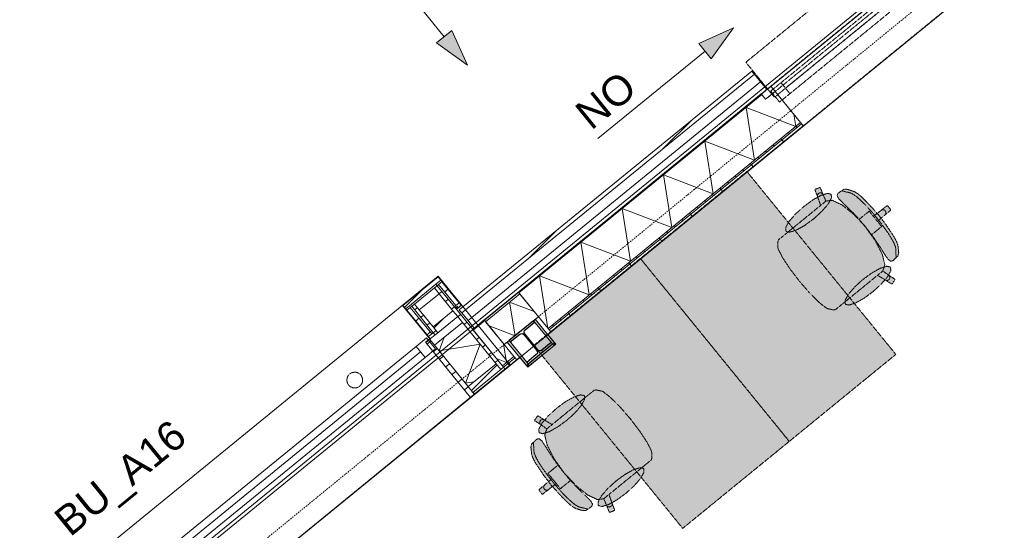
# Model space of a CAD drawing. Extents: x 0 to 92550, y 0 to 59400.
# Tile 38 of 94: x 12934 to 17948, y 42523 to 45119. Entities that reach past the tile are written whole.
import ezdxf
from ezdxf.xclip import XClip

# ---------------------------------------------------------------- set-up
doc = ezdxf.new("R2010")
doc.units = 0
doc.header["$MEASUREMENT"] = 0
doc.header["$XCLIPFRAME"] = 0
for name, pattern in [('Streep-punt fijn', [1251.000023, 626.000023, -312.5, 0, -312.5]), ('Streeplijn fijn', [234.119993, 155.999994, -78.119999]), ('Streeplijn ultrafijn', [117.37, 78.119999, -39.250001]), ('Wipeout_Contour', [100000, 0, -100000])]:
    doc.linetypes.add(name, pattern=pattern)
for name, color, linetype in [('ZZ 21 Buitenwand spouwblad hsb', 7, 'Continuous'), ('ZZ 21 Buitenwand spouwisolatie', 7, 'Continuous'), ('ZZ 27 Dakrandconstructie', 7, 'Continuous'), ('ZZ 28 HDC staalconstructies', 7, 'Continuous'), ('ZZ 31 Waterslagen', 7, 'Continuous'), ('ZZ 34 Balustrades', 7, 'Continuous'), ('ZZ 41 Buitenwandafwerking gevelhout', 7, 'Continuous'), ('ZZ 41 Buitenwandbekleding metaal', 7, 'Continuous'), ('ZZ 42 Aftimmerwerk algemeen', 7, 'Continuous'), ('ZZ 43 Vloerafwerking algemeen', 7, 'Continuous'), ('ZZ 72 Vaste inrichting', 7, 'Continuous'), ('ZZ A Stramien', 7, 'Continuous'), ('ZZ Aankleding 2D tek', 7, 'Continuous'), ('ZZ Info_tekst Algemeen', 7, 'Continuous'), ('ZZ Zone Gebruiksruimten', 7, 'Continuous')]:
    doc.layers.add(name, color=color, linetype=linetype)
doc.styles.add('GENERATED_STYLE_2', font='arial.ttf')
pattern_1 = [(45, (5738.87, 6500), (-63.63961, 63.63961), [])]

# ---------------------------------------------------------------- blocks, each defined once
blk = doc.blocks.new('*X12')
at = {"layer": 'ZZ 21 Buitenwand spouwblad hsb', "color": 7, "linetype": 'Continuous', "lineweight": 5, "ltscale": 0.01}
for p in [(15398.4, 43471.4), (15361.2, 43396.8)]:
    blk.add_line(p, (15413.7, 43376.8), dxfattribs=at)
blk = doc.blocks.new('*X23')
at = {"layer": 'ZZ 21 Buitenwand spouwblad hsb', "color": 7, "linetype": 'Continuous', "lineweight": 5, "ltscale": 0.01}
for p, q in [((16632.4, 44673.4), (16886, 44577)), ((16632.4, 44673.4), (16675.7, 44405.5)), ((16876.2, 44638), (16886, 44577)), ((16422.1, 44502), (16675.7, 44405.5)), ((16422.1, 44502), (16465.4, 44234.1)), ((16211.7, 44330.5), (16465.4, 44234.1)), ((16211.7, 44330.5), (16255.1, 44062.6)), ((16001.4, 44159.1), (16255.1, 44062.6)), ((16001.4, 44159.1), (16044.7, 43891.2)), ((15791.1, 43987.6), (16044.7, 43891.2)), ((15791.1, 43987.6), (15834.4, 43719.7)), ((15580.8, 43816.2), (15834.4, 43719.7)), ((15580.8, 43816.2), (15623.9, 43549.4))]:
    blk.add_line(p, q, dxfattribs=at)
blk = doc.blocks.new('*X191')
at = {"layer": 'ZZ 21 Buitenwand spouwisolatie', "color": 7, "linetype": 'Continuous', "lineweight": 5, "ltscale": 0.01}
for p, q in [((15428.5, 43683.1), (15456.2, 43512.1)), ((15428.5, 43683.1), (15553.7, 43635.5)), ((15324.5, 43562.1), (15456.2, 43512.1))]:
    blk.add_line(p, q, dxfattribs=at)
blk = doc.blocks.new('*X213')
at = {"layer": 'ZZ 41 Buitenwandbekleding metaal', "color": 7, "linetype": 'Continuous', "lineweight": 5, "ltscale": 0.01}
for p, q in [((15069.3, 43435.2), (15095.7, 43504.7)), ((15069.3, 43435.2), (15279.1, 43469.1)), ((15203.6, 43270.5), (15279.1, 43469.1)), ((15203.6, 43270.5), (15246.8, 43277.5))]:
    blk.add_line(p, q, dxfattribs=at)
blk = doc.blocks.new('Drawing_1_1', base_point=(5738.9, 6500))
at = {"color": 254, "linetype": 'Wipeout_Contour', "lineweight": 0, "ltscale": 185696.820885}
blk.add_wipeout([(20511.8, 47864), (10218.7, 39473.7), (10228.6, 39458.6), (20540.3, 47864)], dxfattribs=at).dxf.layer = 'ZZ 27 Dakrandconstructie'
at = {"layer": 'ZZ 21 Buitenwand spouwblad hsb', "linetype": 'Continuous', "lineweight": 0, "true_color": 0x7f7f7f}
for points in [[(16710.2, 44742), (15473.5, 43733.9), (15476, 43730.8), (16712.7, 44738.9)], [(15299.9, 43592.4), (15241, 43544.3), (15243.5, 43541.2), (15302.4, 43589.3)]]:
    blk.add_hatch(color=8, dxfattribs=at).paths.add_polyline_path(points)
at = {"layer": 'ZZ 21 Buitenwand spouwblad hsb', "linetype": 'Continuous', "lineweight": 0, "true_color": 0x000000}
h = blk.add_hatch(dxfattribs=at)
h.set_pattern_fill('325_Hout_plaatmateriaal__BC', color=18, style=0, pattern_type=2)
h.set_pattern_definition([(309.18475, (5738.867, 6500), (38.755633, 31.59115), [])])
h.paths.add_polyline_path([(15624.5, 43548.6), (15630.2, 43541.7), (16915.7, 44589.5), (16910, 44596.5)])
h = blk.add_hatch(dxfattribs=at)
h.set_pattern_fill('930_Lijnen_vert_200_0001', color=18, style=0, pattern_type=2)
h.set_pattern_definition([(309.18475, (5738.87, 6500), (155.0225, 126.3646), [])])
h.paths.add_polyline_path([(16915.7, 44589.5), (15630.2, 43541.7), (15638.4, 43531.6), (16923.9, 44579.5)])
h = blk.add_hatch(dxfattribs=at)
h.set_pattern_fill('325_Hout_plaatmateriaal__BC', color=18, style=0, pattern_type=2)
h.set_pattern_definition([(309.18475, (5738.867, 6500), (38.755633, 31.59115), [])])
h.paths.add_polyline_path([(15392, 43359.1), (15397.7, 43352.1), (15456.6, 43400.1), (15450.9, 43407.1)])
h = blk.add_hatch(dxfattribs=at)
h.set_pattern_fill('930_Lijnen_vert_200_0001', color=18, style=0, pattern_type=2)
h.set_pattern_definition([(309.18475, (5738.87, 6500), (155.0225, 126.3646), [])])
h.paths.add_polyline_path([(15397.7, 43352.1), (15405.9, 43342), (15464.8, 43390.1), (15456.6, 43400.1)])
at = {"layer": 'ZZ 72 Vaste inrichting', "linetype": 'Continuous', "lineweight": 0, "true_color": 0xffffff}
for points in [[(16094.5, 43905.1), (16852.6, 42975), (17395.2, 43417.3), (16637, 44347.4)], [(16850.3, 44043), (16822.4, 44020.2), (16798.3, 44000.6), (16794.5, 43991.7), (16795.1, 43957.5), (16795.7, 43955.3), (16816.5, 43912.9), (16854.4, 43855.1), (16854.9, 43854.2), (16903.6, 43790.6), (17360.9, 44163.4), (17353.3, 44172.8), (17349.1, 44173.2), (17320.5, 44149.9), (17280.7, 44119.8), (17259.6, 44145.7), (17236.3, 44126.8), (17206.4, 44102.4), (17180.9, 44129.9), (17121.6, 44177.5), (17071.7, 44201), (17039.2, 44196.8), (17025.1, 44229.4), (17011.6, 44264.1), (17007.7, 44265.8), (16985.3, 44257.2), (16983.6, 44253.3), (16997.2, 44218.6), (17012.4, 44175.1)], [(16925.6, 44168.8), (16883.3, 44130.4), (16851.3, 44093.1), (16834.5, 44062.6), (16835.5, 44043.5), (16854, 44038.7), (16887.3, 44049), (16930.3, 44072.8), (16976.4, 44106.4), (17018.7, 44144.8), (17050.7, 44182.1), (17067.4, 44212.6), (17066.5, 44231.7), (17048, 44236.5), (17014.7, 44226.2), (16971.7, 44202.5)], [(17272.7, 44165.7), (17221.1, 44218), (17201, 44235), (17182.7, 44245.9), (17147.6, 44257.3), (17130.7, 44257.1), (17100.7, 44236.9), (17096, 44224.4), (17104.4, 44209.1), (17124.7, 44188.3), (17157.9, 44156.9), (17193.7, 44120.4), (17241.2, 44065.8), (17310.7, 44122.5)], [(17140.1, 43687.6), (17302.1, 43819.7), (17341.7, 43796), (17372.9, 43775.8), (17377.1, 43776.6), (17390, 43796.8), (17389.1, 43801), (17357.9, 43821.2), (17328.8, 43841.5), (17339.5, 43872.6), (17326.5, 43926.1), (17291.8, 43993.9), (17270, 44024.3), (17299.9, 44048.8), (17323.2, 44067.7), (17302.1, 44093.6), (17339.5, 44126.5), (17368.2, 44149.9), (17368.6, 44154.1), (17360.9, 44163.4), (16903.6, 43790.7), (16956.1, 43730.2), (16956.8, 43729.4), (17005.8, 43680.6), (17043.1, 43651.8), (17045.2, 43650.7), (17078.5, 43643.3), (17088.1, 43645.2), (17112.1, 43664.8)], [(17345.4, 44076.5), (17310.7, 44122.5), (17241.2, 44065.8), (17285, 44008.3), (17313.6, 43965.8), (17337.7, 43927), (17354, 43903), (17367.2, 43891.5), (17380.4, 43893.7), (17406.3, 43919), (17409.9, 43935.5), (17405.8, 43972.3), (17398.8, 43992.3), (17386.2, 44015.4)], [(15551.9, 43462.9), (16310.1, 42532.8), (16852.6, 42975), (16094.4, 43905.1)], [(17278.4, 43735.9), (17320.7, 43774.3), (17352.7, 43811.6), (17369.5, 43842.2), (17368.5, 43861.2), (17350, 43866), (17316.7, 43855.7), (17273.7, 43831.9), (17227.6, 43798.3), (17185.3, 43759.9), (17153.3, 43722.6), (17136.6, 43692.1), (17137.5, 43673), (17156, 43668.2), (17189.3, 43678.5), (17232.3, 43702.2)], [(15807, 43192.6), (15645, 43060.4), (15605.4, 43084.1), (15574.2, 43104.4), (15570, 43103.5), (15557.1, 43083.4), (15558, 43079.2), (15589.2, 43058.9), (15618.3, 43038.6), (15607.6, 43007.6), (15620.6, 42954), (15655.3, 42886.3), (15677.1, 42855.8), (15647.2, 42831.3), (15623.9, 42812.4), (15645, 42786.5), (15607.6, 42753.7), (15578.9, 42730.4), (15578.5, 42726.1), (15586.2, 42716.8), (16043.5, 43089.5), (15991, 43150), (15941.3, 43199.6), (15904, 43228.4), (15901.9, 43229.5), (15868.6, 43236.9), (15859, 43235), (15835, 43215.4)], [(15668.7, 43144.3), (15626.4, 43105.8), (15594.4, 43068.6), (15577.6, 43038), (15578.6, 43018.9), (15597.1, 43014.2), (15630.4, 43024.5), (15673.4, 43048.3), (15719.5, 43081.8), (15761.8, 43120.3), (15793.8, 43157.6), (15810.5, 43188.1), (15809.6, 43207.2), (15791.1, 43212), (15757.8, 43201.7), (15714.8, 43177.9)], [(16096.8, 42837.2), (16124.7, 42859.9), (16148.8, 42879.6), (16152.6, 42888.5), (16152, 42922.7), (16151.4, 42924.9), (16130.6, 42967.2), (16092.7, 43025), (16092.2, 43025.9), (16043.5, 43089.5), (15586.1, 42716.7), (15593.8, 42707.4), (15598.1, 42706.9), (15626.6, 42730.3), (15666.4, 42760.4), (15687.5, 42734.4), (15710.7, 42753.3), (15740.7, 42777.8), (15766.2, 42750.3), (15825.5, 42702.7), (15875.4, 42679.2), (15907.9, 42683.3), (15922, 42650.7), (15935.5, 42616.1), (15939.4, 42614.3), (15961.8, 42622.9), (15963.5, 42626.8), (15949.9, 42661.5), (15934.7, 42705)], [(15601.7, 42803.6), (15636.4, 42757.7), (15705.9, 42814.3), (15662.1, 42871.8), (15633.5, 42914.3), (15609.4, 42953.1), (15593.1, 42977.2), (15579.9, 42988.5), (15566.7, 42986.5), (15540.8, 42961.2), (15537.3, 42944.7), (15541.3, 42907.9), (15548.3, 42887.9), (15560.9, 42864.8)], [(15674.4, 42714.5), (15726, 42662.1), (15746.2, 42645.1), (15764.4, 42634.3), (15799.5, 42622.8), (15816.4, 42623), (15846.4, 42643.3), (15851.1, 42655.8), (15842.7, 42671.1), (15822.4, 42691.8), (15789.2, 42723.3), (15753.4, 42759.8), (15705.9, 42814.4), (15636.4, 42757.7)], [(16021.6, 42711.4), (16063.8, 42749.7), (16095.8, 42787.1), (16112.6, 42817.6), (16111.6, 42836.7), (16093.1, 42841.5), (16059.8, 42831.2), (16016.8, 42807.4), (15970.7, 42773.7), (15928.4, 42735.4), (15896.5, 42698), (15879.7, 42667.5), (15880.6, 42648.4), (15899.1, 42643.6), (15932.4, 42653.9), (15975.4, 42677.7)]]:
    blk.add_hatch(color=7, dxfattribs=at).paths.add_polyline_path(points)
at = {"layer": 'ZZ Aankleding 2D tek', "linetype": 'Continuous', "lineweight": 0, "true_color": 0x000000}
blk.add_hatch(color=18, dxfattribs=at).paths.add_polyline_path([(16568.2, 45077.8), (16392, 44998.6), (16455.2, 44921.1)])
at = {"layer": 'ZZ 21 Buitenwand spouwblad hsb', "color": 7, "linetype": 'Streeplijn fijn', "lineweight": 9, "ltscale": 0.01}
for p, q in [((16710.2, 44742), (17641.9, 45501.4)), ((16759, 44781.8), (16761.5, 44778.7)), ((16761.5, 44778.7), (16910, 44596.5)), ((16910, 44596.5), (16915.7, 44589.5)), ((16915.7, 44589.5), (16923.9, 44579.5))]:
    blk.add_line(p, q, dxfattribs=at)
at = {"layer": 'ZZ 21 Buitenwand spouwblad hsb', "color": 7, "linetype": 'Streeplijn fijn', "lineweight": 5, "ltscale": 0.01}
blk.add_line((16923.9, 44579.5), (17757.9, 45259.3), dxfattribs=at)
at = {"layer": 'ZZ 21 Buitenwand spouwblad hsb', "color": 7, "linetype": 'Continuous', "lineweight": 9, "ltscale": 0.01}
for p, q in [((16712.7, 44738.9), (15476, 43730.8)), ((16710.2, 44742), (16732.3, 44714.8)), ((16732.3, 44714.8), (16781.1, 44754.6)), ((16781.1, 44754.6), (16910, 44596.5)), ((15624.5, 43548.6), (16910, 44596.5)), ((15630.2, 43541.7), (16915.7, 44589.5)), ((16910, 44596.5), (16915.7, 44589.5)), ((16915.7, 44589.5), (16923.9, 44579.5)), ((15302.4, 43589.3), (15243.5, 43541.2)), ((15241, 43544.3), (15243.5, 43541.2)), ((15241, 43544.3), (15243.5, 43541.2)), ((15243.5, 43541.2), (15392, 43359.1)), ((15243.5, 43541.2), (15392, 43359.1)), ((15392, 43359.1), (15450.9, 43407.1)), ((15397.7, 43352.1), (15456.6, 43400.1)), ((15392, 43359.1), (15397.7, 43352.1)), ((15392, 43359.1), (15397.7, 43352.1)), ((15397.7, 43352.1), (15405.9, 43342)), ((15397.7, 43352.1), (15405.9, 43342))]:
    blk.add_line(p, q, dxfattribs=at)
at = {"layer": 'ZZ 21 Buitenwand spouwblad hsb', "color": 7, "linetype": 'Continuous', "lineweight": 5, "ltscale": 0.01}
blk.add_line((15405.9, 43342), (12499.2, 40972.7), dxfattribs=at)
at = {"layer": 'ZZ 21 Buitenwand spouwblad hsb', "color": 7, "linetype": 'Streeplijn fijn', "lineweight": 9, "ltscale": 0.01, "flags": 128}
blk.add_lwpolyline([(16710.2, 44742), (16732.3, 44714.8), (17664, 45474.3), (17641.9, 45501.4)], close=True, dxfattribs=at)
at = {"layer": 'ZZ 21 Buitenwand spouwblad hsb', "color": 7, "linetype": 'Continuous', "lineweight": 9, "ltscale": 0.01, "flags": 128}
for points in [[(16710.2, 44742), (15473.5, 43733.9)], [(15638.4, 43531.6), (16923.9, 44579.5)], [(15473.5, 43733.9), (15476, 43730.8)], [(15476, 43730.8), (15624.5, 43548.6)], [(15299.9, 43592.4), (15241, 43544.3)], [(15299.9, 43592.4), (15302.4, 43589.3)], [(15302.4, 43589.3), (15450.9, 43407.1)], [(15624.5, 43548.6), (15630.2, 43541.7)], [(15630.2, 43541.7), (15638.4, 43531.6)], [(15405.9, 43342), (15464.8, 43390.1)], [(15450.9, 43407.1), (15456.6, 43400.1)], [(15456.6, 43400.1), (15464.8, 43390.1)]]:
    blk.add_lwpolyline(points, dxfattribs=at)
at = {"layer": 'ZZ 27 Dakrandconstructie', "color": 7, "linetype": 'Continuous', "lineweight": 15, "ltscale": 0.01, "flags": 128}
for points in [[(20511.8, 47864), (10218.7, 39473.7)], [(10228.6, 39458.6), (20540.3, 47864)]]:
    blk.add_lwpolyline(points, dxfattribs=at)
at = {"layer": 'ZZ 31 Waterslagen', "color": 7, "linetype": 'Streeplijn fijn', "lineweight": 5, "ltscale": 0.01}
for p, q in [((17499.8, 45610.8), (16631.7, 44903.1)), ((17645.2, 45432.5), (16777, 44724.9)), ((16631.7, 44903.1), (16777, 44724.9))]:
    blk.add_line(p, q, dxfattribs=at)
at = {"layer": 'ZZ 41 Buitenwandafwerking gevelhout', "color": 7, "linetype": 'Streeplijn fijn', "lineweight": 9, "ltscale": 0.01}
for p, q in [((17565.5, 45414.7), (16810.6, 44799.3)), ((16833.3, 44771.4), (17588.3, 45386.8)), ((16856, 44743.5), (17611, 45358.9)), ((16661.6, 44858.5), (16674.9, 44842.2)), ((16810.6, 44799.3), (16757.8, 44756.3)), ((16856, 44743.5), (16810.6, 44799.3)), ((16757.8, 44756.3), (16803.3, 44700.5)), ((16803.3, 44700.5), (16856, 44743.5))]:
    blk.add_line(p, q, dxfattribs=at)
at = {"layer": 'ZZ 41 Buitenwandafwerking gevelhout', "color": 7, "linetype": 'Continuous', "lineweight": 9, "ltscale": 0.01}
blk.add_line((16661.6, 44858.5), (16674.9, 44842.2), dxfattribs=at)
at = {"layer": 'ZZ 41 Buitenwandafwerking gevelhout', "color": 7, "linetype": 'Continuous', "lineweight": 5, "ltscale": 0.01}
for p, q in [((16674.9, 44842.2), (16706.5, 44803.5)), ((16706.5, 44803.5), (16738.1, 44764.7))]:
    blk.add_line(p, q, dxfattribs=at)
at = {"layer": 'ZZ 41 Buitenwandafwerking gevelhout', "color": 7, "linetype": 'Streeplijn fijn', "lineweight": 5, "ltscale": 0.01}
for p, q in [((16674.9, 44842.2), (16706.5, 44803.5)), ((16706.5, 44803.5), (16738.1, 44764.7))]:
    blk.add_line(p, q, dxfattribs=at)
at = {"layer": 'ZZ 41 Buitenwandbekleding metaal', "color": 7, "linetype": 'Continuous', "lineweight": 9, "ltscale": 0.01}
for p, q in [((12105.1, 41402.3), (15064.5, 43814.6)), ((15432.2, 43363.5), (15064.5, 43814.6)), ((12472.8, 40951.2), (15432.2, 43363.5))]:
    blk.add_line(p, q, dxfattribs=at)
at = {"layer": 'ZZ 43 Vloerafwerking algemeen', "color": 7, "linetype": 'Continuous', "lineweight": 15, "ltscale": 0.01, "flags": 128}
blk.add_lwpolyline([(10455.6, 39227.2), (14042.4, 33719.2), (18773.9, 36800.2), (18773.9, 38450), (19723.9, 38450), (19723.9, 46857.7), (19721.9, 46860.2), (18023.8, 45476), (18064.2, 45426.4), (17921.6, 45310.2), (17881.2, 45359.8), (15622.9, 43519), (15663.3, 43469.3), (15520.7, 43353.1), (15480.3, 43402.7), (10456.8, 39307.9), (10493.3, 39251.7)], close=True, dxfattribs=at)
at = {"layer": 'ZZ 72 Vaste inrichting', "color": 174, "linetype": 'Streeplijn fijn', "lineweight": 5, "ltscale": 0.01, "true_color": 0x0000aa, "flags": 128}
for points in [[(16094.5, 43905.1), (16637, 44347.4)], [(16637, 44347.4), (17395.2, 43417.3)], [(16971.7, 44202.5), (17014.6, 44226.2)], [(16983.6, 44253.3), (16985.3, 44257.2)], [(16997.2, 44218.7), (16983.6, 44253.3)], [(16985.3, 44257.2), (17007.7, 44265.8)], [(16996.1, 44224.4), (16997.4, 44230.2)], [(16997.2, 44218.7), (16996.1, 44224.4)], [(17012.4, 44175.1), (16997.2, 44218.7)], [(16997.4, 44230.2), (17000.8, 44235)], [(17000.7, 44235), (17005.7, 44238.1)], [(17005.7, 44238.1), (17011.4, 44239.1)], [(17007.7, 44265.8), (17011.6, 44264)], [(17011.4, 44239.1), (17017.1, 44237.8)], [(17011.6, 44264.1), (17025.1, 44229.4)], [(17014.7, 44226.2), (17048, 44236.5)], [(17017.1, 44237.8), (17021.9, 44234.4)], [(17022, 44234.4), (17025.1, 44229.4)], [(17025.1, 44229.4), (17039.2, 44196.8)], [(17048, 44236.5), (17066.5, 44231.7)], [(17066.5, 44231.8), (17067.4, 44212.6)], [(17095.9, 44224.4), (17100.7, 44236.9)], [(17104.5, 44209.1), (17095.9, 44224.4)], [(17100.7, 44236.9), (17130.7, 44257.1)], [(17124.5, 44248.1), (17120.1, 44249.4)], [(17132.4, 44246.5), (17124.4, 44248.1)], [(17130.7, 44257.1), (17147.6, 44257.3)], [(17142.9, 44243.4), (17132.4, 44246.5)], [(17158.1, 44240.7), (17142.9, 44243.3)], [(17147.6, 44257.3), (17182.7, 44245.9)], [(17172.4, 44235.3), (17158.1, 44240.6)], [(17190.1, 44223.5), (17172.4, 44235.3)], [(17182.7, 44245.9), (17201, 44235.1)], [(17210.3, 44206.5), (17190.1, 44223.5)], [(17201, 44235), (17221, 44218)], [(17221, 44218), (17272.7, 44165.7)], [(16850.3, 44043), (17012.4, 44175.1)], [(16883.3, 44130.4), (16925.5, 44168.8)], [(16925.6, 44168.8), (16971.7, 44202.5)], [(17039, 44196.8), (17012.5, 44175.1)], [(17050.6, 44182.1), (17018.7, 44144.8)], [(17039.2, 44196.8), (17071.7, 44201)], [(17067.4, 44212.6), (17050.6, 44182.1)], [(17071.8, 44201), (17121.6, 44177.5)], [(17124.7, 44188.3), (17104.5, 44209.1)], [(17121.6, 44177.5), (17180.9, 44129.9)], [(17157.9, 44156.9), (17124.7, 44188.3)], [(17232.1, 44185.6), (17210.3, 44206.4)], [(17254.6, 44162), (17232.1, 44185.6)], [(17320.5, 44149.9), (17349.1, 44173.2)], [(17349.1, 44173.2), (17353.3, 44172.8)], [(17353.3, 44172.8), (17360.9, 44163.4)], [(16851.3, 44093.1), (16883.3, 44130.4)], [(17018.7, 44144.8), (16976.4, 44106.4)], [(17193.7, 44120.4), (17157.9, 44156.9)], [(17180.9, 44129.9), (17206.4, 44102.3)], [(17241.2, 44065.8), (17193.7, 44120.3)], [(17206.4, 44102.4), (17236.4, 44126.8)], [(17236.4, 44126.8), (17259.6, 44145.7)], [(17276.8, 44137.1), (17254.6, 44162)], [(17259.6, 44145.7), (17280.7, 44119.8)], [(17272.7, 44165.7), (17310.7, 44122.5)], [(17297.9, 44112), (17276.8, 44137.1)], [(17280.7, 44119.8), (17320.5, 44149.9)], [(17280.7, 44119.8), (17291.4, 44106.7)], [(17302, 44093.6), (17339.5, 44126.5)], [(17345.4, 44076.5), (17310.7, 44122.5)], [(17320.5, 44149.9), (17325.6, 44152.7)], [(17325.6, 44152.6), (17331.4, 44153.1)], [(17331.5, 44153.2), (17337.1, 44151.4)], [(17337.1, 44151.4), (17341.6, 44147.7)], [(17339.5, 44126.5), (17368.1, 44149.8)], [(17339.5, 44126.5), (17343.3, 44131)], [(17344.4, 44142.5), (17341.6, 44147.7)], [(17343.3, 44131), (17345, 44136.6)], [(17345, 44136.6), (17344.4, 44142.5)], [(17368.6, 44154.1), (17360.9, 44163.4)], [(17368.1, 44149.8), (17368.6, 44154.1)], [(16834.5, 44062.6), (16851.3, 44093.1)], [(16930.3, 44072.8), (16887.3, 44049)], [(16976.4, 44106.4), (16930.3, 44072.8)], [(17206.4, 44102.4), (17240.7, 44065.4)], [(17302, 44093.6), (17291.4, 44106.7)], [(17297.9, 44112), (17318.2, 44086.3)], [(17300, 44048.8), (17323.2, 44067.7)], [(17323.2, 44067.7), (17302.1, 44093.6)], [(17318.2, 44086.3), (17338.1, 44059.5)], [(17386.2, 44015.4), (17345.4, 44076.6)], [(16798.3, 44000.6), (16822.4, 44020.2)], [(16822.4, 44020.2), (16850.3, 44043)], [(16835.5, 44043.5), (16834.6, 44062.6)], [(16854, 44038.7), (16835.5, 44043.5)], [(16887.3, 44049), (16854, 44038.7)], [(17270, 44024.4), (17240.7, 44065.4)], [(17241.2, 44065.8), (17285, 44008.3)], [(17270, 44024.4), (17299.9, 44048.8)], [(17291.8, 43993.8), (17270, 44024.4)], [(17338.1, 44059.6), (17356.7, 44032.8)], [(17356.7, 44032.8), (17372.7, 44007.2)], [(16794.5, 43991.6), (16798.3, 44000.6)], [(16795.1, 43957.5), (16794.5, 43991.6)], [(17285, 44008.3), (17313.6, 43965.9)], [(17326.4, 43926.1), (17291.7, 43993.9)], [(17372.7, 44007.2), (17385.3, 43984)], [(17385.3, 43984), (17393.3, 43964.2)], [(17398.8, 43992.3), (17386.2, 44015.4)], [(17405.8, 43972.3), (17398.8, 43992.3)], [(17409.9, 43935.5), (17405.8, 43972.3)], [(16795.7, 43955.3), (16795.1, 43957.5)], [(16816.5, 43912.9), (16795.7, 43955.3)], [(17313.6, 43965.9), (17337.7, 43927.1)], [(17339.4, 43872.6), (17326.4, 43926.2)], [(17337.7, 43927.1), (17354, 43903)], [(17380.4, 43893.7), (17406.3, 43919)], [(17393.3, 43964.3), (17395.7, 43949.2)], [(17395.7, 43949.2), (17395.3, 43933.7)], [(17395.3, 43933.7), (17396.2, 43922.8)], [(17396.2, 43922.8), (17396.1, 43914.7)], [(17406.3, 43919), (17409.9, 43935.5)], [(15551.9, 43462.9), (16094.4, 43905.1)], [(16852.6, 42975), (16094.4, 43905.2)], [(16094.5, 43905.1), (16852.6, 42975)], [(16854.4, 43855.1), (16816.5, 43912.9)], [(17328.8, 43841.6), (17339.4, 43872.6)], [(17354, 43903), (17367.2, 43891.6)], [(17367.2, 43891.6), (17380.4, 43893.7)], [(17396.2, 43914.7), (17396.5, 43910.2)], [(16903.6, 43790.6), (16854.9, 43854.2)], [(17140.1, 43687.6), (17302.1, 43819.7)], [(17273.7, 43831.9), (17227.6, 43798.3)], [(17316.7, 43855.7), (17273.7, 43831.9)], [(17302.1, 43819.7), (17341.7, 43796)], [(17328.7, 43841.4), (17302.2, 43819.7)], [(17350, 43866), (17316.7, 43855.7)], [(17357.9, 43821.2), (17328.8, 43841.6)], [(17368.5, 43861.2), (17349.9, 43866)], [(17352.7, 43811.6), (17369.5, 43842.2)], [(17362.1, 43817.1), (17357.9, 43821.2)], [(17389.1, 43801), (17357.9, 43821.2)], [(17364.4, 43811.7), (17362.1, 43817.1)], [(17369.4, 43842.1), (17368.5, 43861.3)], [(16903.6, 43790.6), (16956.1, 43730.2)], [(17227.6, 43798.3), (17185.3, 43759.9)], [(17278.4, 43735.9), (17320.7, 43774.3)], [(17320.7, 43774.3), (17352.7, 43811.6)], [(17341.7, 43796), (17347.1, 43793.8)], [(17341.7, 43796), (17372.9, 43775.8)], [(17347.2, 43793.8), (17353, 43793.9)], [(17353, 43793.9), (17358.4, 43796.2)], [(17358.4, 43796.2), (17362.5, 43800.4)], [(17362.4, 43800.4), (17364.6, 43805.8)], [(17364.6, 43805.8), (17364.4, 43811.7)], [(17372.9, 43775.7), (17377.1, 43776.6)], [(17377.1, 43776.6), (17390, 43796.8)], [(17390, 43796.8), (17389.1, 43801)], [(16956.9, 43729.4), (17005.8, 43680.6)], [(17153.4, 43722.6), (17136.6, 43692)], [(17185.3, 43759.9), (17153.3, 43722.6)], [(17232.3, 43702.2), (17278.4, 43735.9)], [(17005.8, 43680.6), (17043.1, 43651.8)], [(17112.1, 43664.8), (17140, 43687.6)], [(17136.6, 43692.1), (17137.5, 43672.9)], [(17137.5, 43672.9), (17156.1, 43668.2)], [(17156, 43668.2), (17189.3, 43678.5)], [(17189.3, 43678.5), (17232.3, 43702.2)], [(17043.1, 43651.8), (17045.2, 43650.7)], [(17045.2, 43650.7), (17078.5, 43643.3)], [(17078.5, 43643.3), (17088, 43645.2)], [(17088, 43645.2), (17112.1, 43664.8)], [(16310.1, 42532.7), (15551.9, 43462.9)], [(17395.2, 43417.3), (16852.7, 42975)], [(15835, 43215.4), (15807.1, 43192.6)], [(15859.1, 43235), (15835, 43215.4)], [(15868.6, 43236.9), (15859.1, 43235)], [(15901.9, 43229.5), (15868.6, 43236.9)], [(15904, 43228.4), (15901.9, 43229.5)], [(15941.3, 43199.5), (15904, 43228.4)], [(15807, 43192.6), (15645, 43060.4)], [(15714.8, 43177.9), (15668.7, 43144.3)], [(15757.8, 43201.7), (15714.8, 43177.9)], [(15791.1, 43212), (15757.8, 43201.7)], [(15809.6, 43207.2), (15791.1, 43212)], [(15793.8, 43157.6), (15810.5, 43188.1)], [(15810.5, 43188.1), (15809.6, 43207.2)], [(15990.3, 43150.8), (15941.3, 43199.5)], [(15668.7, 43144.3), (15626.4, 43105.8)], [(15719.5, 43081.9), (15761.8, 43120.2)], [(15761.8, 43120.3), (15793.8, 43157.6)], [(16043.5, 43089.5), (15991, 43150)], [(15570, 43103.5), (15557.1, 43083.4)], [(15557.1, 43083.4), (15558, 43079.2)], [(15558, 43079.2), (15589.2, 43059)], [(15574.2, 43104.4), (15570, 43103.6)], [(15605.4, 43084.2), (15574.2, 43104.4)], [(15594.4, 43068.6), (15577.6, 43038)], [(15584.7, 43079.8), (15582.5, 43074.3)], [(15582.5, 43074.3), (15582.7, 43068.5)], [(15582.7, 43068.5), (15585, 43063)], [(15588.7, 43084), (15584.6, 43079.7)], [(15594.1, 43086.3), (15588.7, 43084)], [(15599.9, 43086.4), (15594.1, 43086.3)], [(15626.4, 43105.9), (15594.4, 43068.5)], [(15605.4, 43084.2), (15600, 43086.4)], [(15645, 43060.5), (15605.4, 43084.2)], [(15673.4, 43048.2), (15719.5, 43081.9)], [(16043.5, 43089.5), (16092.1, 43025.9)], [(15577.7, 43038), (15578.6, 43018.9)], [(15578.6, 43018.9), (15597.1, 43014.1)], [(15585, 43063.1), (15589.2, 43059)], [(15589.2, 43059), (15618.3, 43038.6)], [(15597.1, 43014.1), (15630.4, 43024.4)], [(15618.3, 43038.6), (15607.7, 43007.6)], [(15618.4, 43038.8), (15644.9, 43060.5)], [(15630.4, 43024.4), (15673.4, 43048.2)], [(16092.7, 43025), (16130.6, 42967.2)], [(15566.7, 42986.5), (15540.8, 42961.2)], [(15550.9, 42965.4), (15550.6, 42970)], [(15550.9, 42957.3), (15550.9, 42965.4)], [(15579.9, 42988.6), (15566.7, 42986.5)], [(15593.1, 42977.2), (15579.9, 42988.6)], [(15609.4, 42953.1), (15593.2, 42977.2)], [(15607.7, 43007.6), (15620.7, 42954)], [(16130.6, 42967.2), (16151.4, 42924.9)], [(16852.6, 42975), (16310.1, 42532.7)], [(15537.2, 42944.6), (15541.3, 42907.9)], [(15540.8, 42961.1), (15537.3, 42944.6)], [(15551.8, 42946.4), (15550.9, 42957.4)], [(15551.4, 42931), (15551.8, 42946.4)], [(15553.8, 42915.9), (15551.4, 42931)], [(15561.8, 42896.2), (15553.8, 42915.9)], [(15633.5, 42914.3), (15609.4, 42953.1)], [(15620.7, 42954), (15655.4, 42886.3)], [(15662.1, 42871.9), (15633.5, 42914.3)], [(16151.4, 42924.9), (16152, 42922.7)], [(16152, 42922.7), (16152.6, 42888.5)], [(15541.3, 42907.9), (15548.3, 42887.9)], [(15548.3, 42887.9), (15560.9, 42864.8)], [(15560.9, 42864.8), (15601.7, 42803.6)], [(15574.4, 42872.9), (15561.8, 42896.2)], [(15590.4, 42847.4), (15574.3, 42873)], [(15655.3, 42886.3), (15677.1, 42855.8)], [(15705.9, 42814.4), (15662, 42871.9)], [(16148.8, 42879.6), (16124.7, 42859.9)], [(16152.6, 42888.5), (16148.8, 42879.6)], [(15609, 42820.6), (15590.4, 42847.3)], [(15628.9, 42793.8), (15609, 42820.6)], [(15647.1, 42831.4), (15623.9, 42812.5)], [(15677.1, 42855.8), (15647.2, 42831.4)], [(15677.1, 42855.8), (15706.4, 42814.8)], [(15705.9, 42814.4), (15753.4, 42759.8)], [(15740.7, 42777.8), (15706.4, 42814.8)], [(16096.8, 42837.2), (15934.7, 42705)], [(16016.8, 42807.4), (16059.8, 42831.2)], [(16059.8, 42831.2), (16093.1, 42841.5)], [(16093.1, 42841.5), (16111.6, 42836.7)], [(16112.6, 42817.6), (16095.8, 42787)], [(16124.7, 42859.9), (16096.8, 42837.1)], [(16111.6, 42836.7), (16112.5, 42817.6)], [(15601.7, 42803.6), (15636.4, 42757.7)], [(15645.1, 42786.5), (15607.5, 42753.7)], [(15623.9, 42812.5), (15645, 42786.6)], [(15649.2, 42768.2), (15628.9, 42793.8)], [(15645.1, 42786.5), (15655.7, 42773.5)], [(15649.2, 42768.2), (15670.3, 42743.1)], [(15666.4, 42760.4), (15655.8, 42773.5)], [(15740.7, 42777.8), (15710.7, 42753.4)], [(15766.2, 42750.3), (15740.7, 42777.8)], [(15928.4, 42735.4), (15970.7, 42773.7)], [(15970.7, 42773.8), (16016.8, 42807.4)], [(16095.8, 42787.1), (16063.8, 42749.7)], [(15579, 42730.3), (15578.5, 42726.1)], [(15578.5, 42726.1), (15586.2, 42716.7)], [(15607.6, 42753.6), (15579, 42730.4)], [(15593.8, 42707.4), (15586.2, 42716.8)], [(15626.6, 42730.2), (15598, 42707)], [(15603.8, 42749.1), (15602.1, 42743.6)], [(15602.1, 42743.5), (15602.7, 42737.7)], [(15602.7, 42737.7), (15605.5, 42732.5)], [(15607.6, 42753.6), (15603.8, 42749.1)], [(15610, 42728.7), (15605.5, 42732.5)], [(15615.6, 42727), (15610.1, 42728.8)], [(15621.5, 42727.5), (15615.6, 42727)], [(15626.6, 42730.2), (15621.5, 42727.5)], [(15666.4, 42760.4), (15626.6, 42730.2)], [(15674.4, 42714.5), (15636.4, 42757.7)], [(15687.5, 42734.4), (15666.4, 42760.3)], [(15670.3, 42743.1), (15692.5, 42718.1)], [(15726.1, 42662.1), (15674.4, 42714.5)], [(15710.7, 42753.4), (15687.5, 42734.4)], [(15692.5, 42718.1), (15714.9, 42694.6)], [(15753.4, 42759.8), (15789.2, 42723.3)], [(15825.5, 42702.7), (15766.2, 42750.3)], [(15789.2, 42723.3), (15822.4, 42691.9)], [(15896.5, 42698), (15928.4, 42735.4)], [(16063.8, 42749.8), (16021.6, 42711.4)], [(15598, 42706.9), (15593.8, 42707.4)], [(15715, 42694.6), (15736.8, 42673.7)], [(15736.8, 42673.7), (15757, 42656.7)], [(15822.4, 42691.8), (15842.6, 42671.1)], [(15875.4, 42679.2), (15825.5, 42702.7)], [(15842.6, 42671.1), (15851.2, 42655.8)], [(15907.9, 42683.4), (15875.4, 42679.2)], [(15879.7, 42667.5), (15896.5, 42698.1)], [(15880.6, 42648.4), (15879.7, 42667.5)], [(15922, 42650.8), (15907.9, 42683.4)], [(15908.1, 42683.4), (15934.6, 42705)], [(15975.4, 42677.7), (15932.5, 42653.9)], [(15934.7, 42705), (15949.9, 42661.5)], [(16021.6, 42711.4), (15975.4, 42677.7)], [(15746.1, 42645.1), (15726, 42662.1)], [(15764.4, 42634.2), (15746.2, 42645.1)], [(15757, 42656.7), (15774.7, 42644.8)], [(15799.5, 42622.9), (15764.4, 42634.2)], [(15774.7, 42644.9), (15789, 42639.5)], [(15789, 42639.5), (15804.2, 42636.8)], [(15816.4, 42623), (15799.5, 42622.9)], [(15804.2, 42636.8), (15814.7, 42633.7)], [(15814.7, 42633.7), (15822.6, 42632.1)], [(15846.4, 42643.3), (15816.4, 42623)], [(15822.6, 42632.1), (15827, 42630.8)], [(15851.2, 42655.8), (15846.4, 42643.3)], [(15899.1, 42643.6), (15880.7, 42648.4)], [(15932.4, 42653.9), (15899.1, 42643.6)], [(15925.1, 42645.8), (15922, 42650.8)], [(15935.5, 42616.1), (15922, 42650.7)], [(15930, 42642.4), (15925.2, 42645.8)], [(15935.7, 42641.1), (15930, 42642.4)], [(15939.4, 42614.4), (15935.5, 42616.1)], [(15941.4, 42642.1), (15935.6, 42641.1)], [(15961.8, 42623), (15939.4, 42614.3)], [(15946.4, 42645.2), (15941.4, 42642.1)], [(15949.7, 42650), (15946.4, 42645.2)], [(15951, 42655.7), (15949.7, 42650)], [(15949.9, 42661.5), (15951, 42655.7)], [(15949.9, 42661.5), (15963.5, 42626.9)], [(15963.5, 42626.8), (15961.8, 42623)]]:
    blk.add_lwpolyline(points, dxfattribs=at)
at = {"layer": 'ZZ Aankleding 2D tek', "color": 7, "linetype": 'Continuous', "lineweight": 5, "ltscale": 0.01}
for p, q in [((16568.2, 45077.8), (16392, 44998.6)), ((16568.2, 45077.8), (16455.2, 44921.1)), ((16455.2, 44921.1), (16392, 44998.6)), ((15878.4, 44515.5), (16423.6, 44959.9))]:
    blk.add_line(p, q, dxfattribs=at)
at = {"layer": 'ZZ Zone Gebruiksruimten', "color": 255, "linetype": 'Continuous', "lineweight": 0, "ltscale": 0.01, "flags": 128}
blk.add_lwpolyline([(19723.9, 46861.8), (10421.7, 39279.3), (14042.4, 33719.2), (18473.9, 36604.9), (18473.9, 38450), (19723.9, 38450)], close=True, dxfattribs=at)
at = {"layer": 'ZZ 34 Balustrades', "color": 7, "linetype": 'Continuous', "lineweight": 25, "ltscale": 0.01}
for name in ['*X23', '*X12']:
    blk.add_blockref(name, (0, 0), dxfattribs=at)
at = {"color": 254, "linetype": 'Wipeout_Contour', "lineweight": 0, "ltscale": 186519.190982}
blk.add_wipeout([(15758.9, 47864), (8570.6, 42004.6), (8580.5, 41989.4), (15787.3, 47864)], dxfattribs=at).dxf.layer = 'ZZ 27 Dakrandconstructie'
at = {"layer": 'ZZ 28 HDC staalconstructies', "linetype": 'Continuous', "lineweight": 0, "true_color": 0x000000}
h = blk.add_hatch(dxfattribs=at)
h.set_pattern_fill('515_Staal_0001', color=18, style=0, pattern_type=2)
h.set_pattern_definition([(174.18, (15550.41, 43588.88), (22.8, 223.84), []), (174.185, (15558.01, 43663.5), (22.8, 223.84), [])])
h.paths.add_polyline_path([(15426.4, 43487.8), (15432.1, 43480.8), (15480.1, 43520, -0.414214), (15501.2, 43517.8), (15567, 43437.2, -0.414214), (15564.8, 43416.1), (15516.7, 43376.9), (15522.4, 43370), (15646.5, 43471.1), (15640.8, 43478), (15592.7, 43438.9, -0.414214), (15571.6, 43441), (15505.9, 43521.6, -0.414214), (15508, 43542.7), (15556.1, 43581.9), (15550.4, 43588.9)])
at = {"layer": 'ZZ 41 Buitenwandafwerking gevelhout', "linetype": 'Continuous', "lineweight": 0, "true_color": 0x000000}
h = blk.add_hatch(dxfattribs=at)
h.set_pattern_fill('310_Naaldhout__01__0001', color=18, style=0, pattern_type=2)
h.set_pattern_definition(pattern_1)
h.paths.add_polyline_path([(15172.3, 43644.5), (15185.5, 43628.2), (16674.9, 44842.2), (16661.6, 44858.5)])
at = {"layer": 'ZZ 41 Buitenwandbekleding metaal', "linetype": 'Continuous', "lineweight": 0, "true_color": 0x000000}
h = blk.add_hatch(dxfattribs=at)
h.set_pattern_fill('505_Aluminium_0001', color=18, style=0, pattern_type=2)
h.set_pattern_definition([(354.185, (14883.12, 43666.8), (25.33, 248.71), []), (354.185, (14878.06, 43617.05), (25.33, 248.71), []), (354.185, (14873, 43567.3), (25.33, 248.71), [])])
h.paths.add_polyline_path([(15184.5, 43667.4), (15064.5, 43814.6), (14883.1, 43666.8), (15022.1, 43496.3), (15001.2, 43479.2), (15002.5, 43477.7), (15021.8, 43493.5), (15024.9, 43496), (15015.5, 43507.6), (14906.2, 43641.7), (14899.8, 43649.5), (14885.9, 43666.5), (15064.2, 43811.8), (15078.1, 43794.8), (15084.4, 43787), (15172.3, 43679.3), (15181.7, 43667.7), (15161.6, 43651.2), (15157.8, 43655.9), (15164, 43660.9), (15162.7, 43662.5), (15155, 43656.2), (15161.3, 43648.4)])
h = blk.add_hatch(dxfattribs=at)
h.set_pattern_fill('310_Naaldhout__01__0001', color=18, style=0, pattern_type=2)
h.set_pattern_definition(pattern_1)
h.paths.add_polyline_path([(14885.9, 43666.5), (14899.8, 43649.5), (15053.3, 43774.6), (15078.1, 43794.8), (15064.2, 43811.8)])
h = blk.add_hatch(dxfattribs=at)
h.set_pattern_fill('325_Hout_plaatmateriaal__BC', color=18, style=0, pattern_type=2)
h.set_pattern_definition([(219.185, (15147.45, 43659.063), (-31.591, 38.7556), [])])
h.paths.add_polyline_path([(15398, 43351.7), (15147.4, 43659.1), (15059.6, 43766.8), (15045.7, 43755.4), (15069.7, 43726), (15140.4, 43639.2), (15164.5, 43609.7), (15188.5, 43580.3), (15360, 43369.8), (15384, 43340.4)])
h = blk.add_hatch(dxfattribs=at)
h.set_pattern_fill('310_Naaldhout__01__0001', color=18, style=0, pattern_type=2)
h.set_pattern_definition(pattern_1)
h.paths.add_polyline_path([(15084.4, 43787), (15067.4, 43773.1), (15155.2, 43665.4), (15172.3, 43679.3)])
h = blk.add_hatch(dxfattribs=at)
h.set_pattern_fill('310_Naaldhout__01__0001', color=18, style=0, pattern_type=2)
h.set_pattern_definition(pattern_1)
h.paths.add_polyline_path([(15069.7, 43726), (15045.7, 43755.4), (14944.9, 43673.3), (14968.9, 43643.8)])
h = blk.add_hatch(dxfattribs=at)
h.set_pattern_fill('325_Hout_plaatmateriaal__BC', color=18, style=0, pattern_type=2)
h.set_pattern_definition([(39.185, (15040.263, 43527.826), (-31.591, 38.756), [])])
h.paths.add_polyline_path([(14968.9, 43643.8), (14944.9, 43673.3), (14931, 43661.9), (15040.3, 43527.8), (15049.7, 43516.2), (15063.7, 43527.6), (15039.7, 43557)])
h = blk.add_hatch(dxfattribs=at)
h.set_pattern_fill('310_Naaldhout__01__0001', color=18, style=0, pattern_type=2)
h.set_pattern_definition(pattern_1)
h.paths.add_polyline_path([(15032.5, 43521.5), (14923.2, 43655.6), (14906.2, 43641.7), (15015.5, 43507.6)])
h = blk.add_hatch(dxfattribs=at)
h.set_pattern_fill('310_Naaldhout__01__0001', color=18, style=0, pattern_type=2)
h.set_pattern_definition(pattern_1)
h.paths.add_polyline_path([(15164.5, 43609.7), (15140.4, 43639.2), (15039.7, 43557), (15063.7, 43527.6)])
h = blk.add_hatch(dxfattribs=at)
h.set_pattern_fill('310_Naaldhout__01__0001', color=18, style=0, pattern_type=2)
h.set_pattern_definition(pattern_1)
h.paths.add_polyline_path([(15063.7, 43527.6), (15049.7, 43516.2), (15024.9, 43496), (15021.8, 43493.5), (15045.8, 43464), (15188.5, 43580.3), (15164.5, 43609.7)])
h = blk.add_hatch(dxfattribs=at)
h.set_pattern_fill('325_Hout_plaatmateriaal__BC', color=18, style=0, pattern_type=2)
h.set_pattern_definition([(39.185, (15229.915, 43198.62), (-31.591, 38.7556), [])])
h.paths.add_polyline_path([(15241.4, 43224.1), (15217.4, 43253.6), (15045.8, 43464), (15021.8, 43493.5), (15002.5, 43477.7), (15229.9, 43198.6), (15249.3, 43214.4)])
h = blk.add_hatch(dxfattribs=at)
h.set_pattern_fill('310_Naaldhout__01__0001', color=18, style=0, pattern_type=2)
h.set_pattern_definition(pattern_1)
h.paths.add_polyline_path([(15384, 43340.4), (15360, 43369.8), (15217.4, 43253.6), (15241.4, 43224.1)])
h = blk.add_hatch(dxfattribs=at)
h.set_pattern_fill('930_Lijnen_vert_200_0001', color=18, style=0, pattern_type=2)
h.set_pattern_definition([(129.18, (15405.87, 43342.04), (155.02, 126.36), [])])
h.paths.add_polyline_path([(15398, 43351.7), (15384, 43340.4), (15241.4, 43224.1), (15249.3, 43214.4), (15405.9, 43342)])
at = {"layer": 'ZZ 42 Aftimmerwerk algemeen', "linetype": 'Continuous', "lineweight": 0, "true_color": 0x7f7f7f}
for points in [[(15655.8, 43478.6), (15559.7, 43596.5), (15550.4, 43588.9), (15646.5, 43471.1)], [(15522.4, 43370), (15426.4, 43487.8), (15417.1, 43480.2), (15513.1, 43362.4)], [(15646.5, 43471.1), (15522.4, 43370), (15530, 43360.7), (15654, 43461.8)], [(15646.5, 43471.1), (15663.3, 43469.3), (15655.8, 43478.6)], [(15646.5, 43471.1), (15654, 43461.8), (15663.3, 43469.3)], [(15513.1, 43362.4), (15520.7, 43353.1), (15522.4, 43370)], [(15522.4, 43370), (15520.7, 43353.1), (15530, 43360.7)]]:
    blk.add_hatch(color=8, dxfattribs=at).paths.add_polyline_path(points)
at = {"layer": 'ZZ Aankleding 2D tek', "linetype": 'Continuous', "lineweight": 0, "true_color": 0x000000}
blk.add_hatch(color=18, dxfattribs=at).paths.add_polyline_path([(15213.7, 44888.4), (15134.6, 45064.6), (15057, 45001.4)])
at = {"layer": 'ZZ 21 Buitenwand spouwisolatie', "color": 7, "linetype": 'Continuous', "lineweight": 9, "ltscale": 0.01, "flags": 128}
for points in [[(15480.4, 43725.4), (15306.8, 43583.8)], [(15575.2, 43609.1), (15480.4, 43725.4)], [(15306.8, 43583.8), (15401.6, 43467.6)], [(15401.6, 43467.6), (15575.2, 43609.1)]]:
    blk.add_lwpolyline(points, dxfattribs=at)
at = {"layer": 'ZZ 28 HDC staalconstructies', "color": 7, "linetype": 'Continuous', "lineweight": 25, "ltscale": 0.01, "flags": 128}
blk.add_lwpolyline([(15426.4, 43487.8), (15432.1, 43480.8), (15480.1, 43520, -0.414214), (15501.2, 43517.8), (15567, 43437.2, -0.414214), (15564.8, 43416.1), (15516.7, 43376.9), (15522.4, 43370), (15646.5, 43471.1), (15640.8, 43478), (15592.7, 43438.9, -0.414214), (15571.6, 43441), (15505.9, 43521.6, -0.414214), (15508, 43542.7), (15556.1, 43581.9), (15550.4, 43588.9)], format="xyb", close=True, dxfattribs=at)
at = {"layer": 'ZZ 41 Buitenwandafwerking gevelhout', "color": 7, "linetype": 'Continuous', "lineweight": 9, "ltscale": 0.01}
for p, q in [((16674.9, 44842.2), (15185.5, 43628.2)), ((15172.3, 43644.5), (15176.1, 43639.8)), ((15172.3, 43644.5), (15176.1, 43639.8)), ((15176.1, 43639.8), (15185.5, 43628.2)), ((15176.1, 43639.8), (15185.5, 43628.2)), ((14952.8, 43457.8), (15005.5, 43500.8)), ((15005.5, 43500.8), (15051, 43445)), ((12477.1, 41439.8), (14952.8, 43457.8)), ((14975.6, 43429.9), (12499.9, 41411.9)), ((14998.3, 43402), (14952.8, 43457.8)), ((15051, 43445), (14998.3, 43402)), ((14998.3, 43402), (12522.6, 41384))]:
    blk.add_line(p, q, dxfattribs=at)
at = {"layer": 'ZZ 41 Buitenwandafwerking gevelhout', "color": 7, "linetype": 'Continuous', "lineweight": 5, "ltscale": 0.01}
for p, q in [((16706.5, 44803.5), (15217.1, 43589.4)), ((15185.5, 43628.2), (15217.1, 43589.4)), ((15185.5, 43628.2), (15217.1, 43589.4)), ((15217.1, 43589.4), (15221.5, 43584)), ((15217.1, 43589.4), (15221.5, 43584)), ((15221.5, 43584), (15248.7, 43550.7)), ((15221.5, 43584), (15248.7, 43550.7))]:
    blk.add_line(p, q, dxfattribs=at)
at = {"layer": 'ZZ 41 Buitenwandafwerking gevelhout', "color": 7, "linetype": 'Continuous', "lineweight": 9, "ltscale": 0.01, "flags": 128}
blk.add_lwpolyline([(16661.6, 44858.5), (15172.3, 43644.5)], dxfattribs=at)
at = {"layer": 'ZZ 41 Buitenwandafwerking gevelhout', "color": 7, "linetype": 'Continuous', "lineweight": 5, "ltscale": 0.01, "flags": 128}
blk.add_lwpolyline([(15248.7, 43550.7), (16738.1, 44764.7)], dxfattribs=at)
at = {"layer": 'ZZ 41 Buitenwandbekleding metaal', "color": 7, "linetype": 'Continuous', "lineweight": 9, "ltscale": 0.01, "flags": 128}
for points in [[(15002.5, 43477.7), (15001.2, 43479.2), (15022.1, 43496.3), (14883.1, 43666.8), (15064.5, 43814.6), (15184.5, 43667.4), (15161.3, 43648.4), (15155, 43656.2), (15162.7, 43662.5), (15164, 43660.9), (15157.8, 43655.9), (15161.6, 43651.2), (15181.7, 43667.7), (15172.3, 43679.3)], [(15078.1, 43794.8), (15064.2, 43811.8), (14885.9, 43666.5), (14899.8, 43649.5), (14906.2, 43641.7), (15015.5, 43507.6)], [(15053.3, 43774.6), (14899.8, 43649.5)], [(15045.7, 43755.4), (15059.6, 43766.8), (15147.4, 43659.1)], [(15078.1, 43794.8), (15053.3, 43774.6)], [(15067.4, 43773.1), (15084.4, 43787)], [(15155.2, 43665.4), (15067.4, 43773.1)], [(15084.4, 43787), (15078.1, 43794.8)], [(15172.3, 43679.3), (15084.4, 43787)], [(15140.4, 43639.2), (15069.7, 43726)], [(15040.3, 43527.8), (14931, 43661.9), (14944.9, 43673.3)], [(15172.3, 43679.3), (15155.2, 43665.4)], [(14906.2, 43641.7), (14923.2, 43655.6), (15032.5, 43521.5)], [(14968.9, 43643.8), (15039.7, 43557)], [(15147.4, 43659.1), (15398, 43351.7)], [(15164.5, 43609.7), (15188.5, 43580.3)], [(15032.5, 43521.5), (15015.5, 43507.6)], [(15024.9, 43496), (15049.7, 43516.2)], [(15049.7, 43516.2), (15040.3, 43527.8)], [(15049.7, 43516.2), (15063.7, 43527.6)], [(15024.9, 43496), (15021.8, 43493.5), (15002.5, 43477.7)], [(15249.3, 43214.4), (15229.9, 43198.6), (15002.5, 43477.7)], [(15015.5, 43507.6), (15024.9, 43496)], [(15045.8, 43464), (15021.8, 43493.5)], [(15360, 43369.8), (15384, 43340.4), (15241.4, 43224.1), (15217.4, 43253.6)], [(15398, 43351.7), (15405.9, 43342), (15249.3, 43214.4)], [(15398, 43351.7), (15384, 43340.4)], [(15241.4, 43224.1), (15249.3, 43214.4)]]:
    blk.add_lwpolyline(points, dxfattribs=at)
at = {"layer": 'ZZ 41 Buitenwandbekleding metaal', "color": 7, "linetype": 'Continuous', "lineweight": 5, "ltscale": 0.01, "flags": 128}
for points in [[(15053.3, 43774.6), (15059.6, 43766.8)], [(15059.6, 43766.8), (15067.4, 43773.1)], [(14923.2, 43655.6), (14931, 43661.9)], [(15155.2, 43665.4), (15147.4, 43659.1)], [(15040.3, 43527.8), (15032.5, 43521.5)]]:
    blk.add_lwpolyline(points, dxfattribs=at)
at = {"layer": 'ZZ 41 Buitenwandbekleding metaal', "color": 7, "linetype": 'Continuous', "lineweight": 9, "ltscale": 0.01, "flags": 128}
for points in [[(15069.7, 43726), (14968.9, 43643.8), (14944.9, 43673.3), (15045.7, 43755.4)], [(15164.5, 43609.7), (15063.7, 43527.6), (15039.7, 43557), (15140.4, 43639.2)]]:
    blk.add_lwpolyline(points, close=True, dxfattribs=at)
at = {"layer": 'ZZ 41 Buitenwandbekleding metaal', "color": 7, "linetype": 'Continuous', "lineweight": 5, "ltscale": 0.01, "flags": 128}
blk.add_lwpolyline([(15045.8, 43464), (15188.5, 43580.3), (15360, 43369.8), (15217.4, 43253.6)], close=True, dxfattribs=at)
at = {"layer": 'ZZ 42 Aftimmerwerk algemeen', "color": 7, "linetype": 'Continuous', "lineweight": 9, "ltscale": 0.01, "flags": 128}
for points in [[(15559.7, 43596.5), (15550.4, 43588.9)], [(15550.4, 43588.9), (15646.5, 43471.1)], [(15655.8, 43478.6), (15559.7, 43596.5)], [(15417.1, 43480.2), (15426.4, 43487.8)], [(15417.1, 43480.2), (15520.7, 43353.1)], [(15522.4, 43370), (15426.4, 43487.8)], [(15646.5, 43471.1), (15522.4, 43370)], [(15530, 43360.7), (15663.3, 43469.3)], [(15663.3, 43469.3), (15655.8, 43478.6)], [(15520.7, 43353.1), (15530, 43360.7)]]:
    blk.add_lwpolyline(points, dxfattribs=at)
at = {"layer": 'ZZ A Stramien', "color": 7, "linetype": 'Streep-punt fijn', "lineweight": 9, "ltscale": 0.01}
blk.add_line((5232.6, 35178.5), (27086.1, 52992), dxfattribs=at)
at = {"layer": 'ZZ Aankleding 2D tek', "color": 7, "linetype": 'Continuous', "lineweight": 5, "ltscale": 0.01}
for p, q in [((14581.9, 45663.5), (15095.8, 45033)), ((15057, 45001.4), (15134.6, 45064.6)), ((15213.7, 44888.4), (15134.6, 45064.6)), ((15213.7, 44888.4), (15057, 45001.4))]:
    blk.add_line(p, q, dxfattribs=at)
at = {"layer": 'ZZ Aankleding 2D tek', "color": 7, "linetype": 'Streeplijn ultrafijn', "lineweight": 5, "ltscale": 0.01}
blk.add_circle((14640.2, 43286.9), 40, dxfattribs=at)
at = {"layer": 'ZZ 34 Balustrades', "color": 7, "linetype": 'Continuous', "lineweight": 25, "ltscale": 0.01}
for name in ['*X191', '*X213']:
    blk.add_blockref(name, (0, 0), dxfattribs=at)
at = {"layer": 'ZZ 41 Buitenwandafwerking gevelhout', "color": 7, "linetype": 'Continuous', "lineweight": 5, "insert": (13218, 42452.1), "char_height": 150, "attachment_point": 7, "rotation": 39.1848, "style": 'GENERATED_STYLE_2'}
blk.add_mtext('\\A1;{\\pql;\\fArial|b0|i0|c0|p0;\\W1.000000;BU_A16}', dxfattribs=at)
at = {"layer": 'ZZ Info_tekst Algemeen', "color": 7, "linetype": 'Continuous', "lineweight": 5, "insert": (15918.9, 44710), "char_height": 150, "attachment_point": 5, "rotation": 39.1848, "style": 'GENERATED_STYLE_2'}
blk.add_mtext('\\A1;{\\pqc;\\fArial|b0|i0|c0|p0;\\W1.000000;NO}', dxfattribs=at)

msp = doc.modelspace()

# ---------------------------------------------------------------- block references
at = {"color": 7, "linetype": 'Continuous', "lineweight": 25, "ltscale": 0.01}
ref = msp.add_blockref('Drawing_1_1', (5738.9, 6500), dxfattribs=at)
XClip(ref).set_block_clipping_path([(1000, 1000), (74950, 58400)])

doc.saveas('drawing.dxf')
